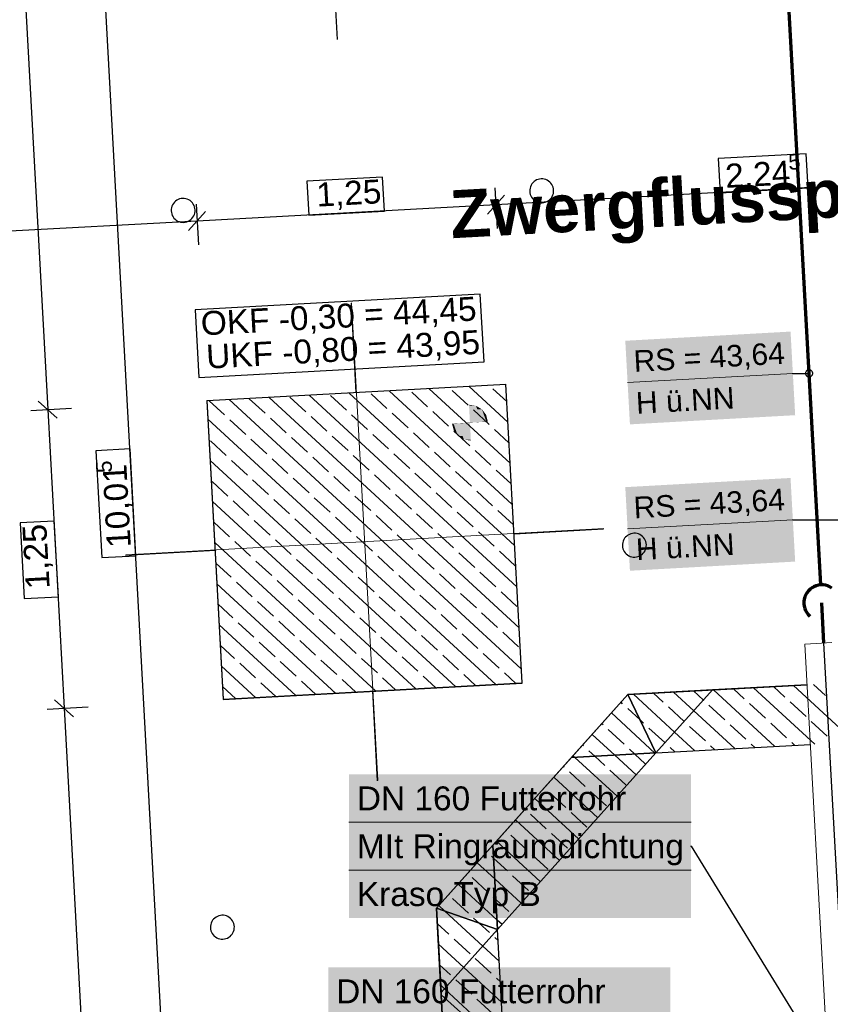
# Model space of a CAD drawing. Extents: x -779 to 790, y -208 to 633.
# Tile 129 of 232: x -254 to -186, y 259 to 341. Entities that reach past the tile are written whole.
import ezdxf
from ezdxf.lldxf.tags import DXFTag

# ---------------------------------------------------------------- set-up
doc = ezdxf.new("R2010")
doc.units = 0
doc.layers.get('0').update_dxf_attribs({"lineweight": 25})
for name, color, linetype, lineweight, true_color in [('01 Höhen im Gebäude - Basis', 7, 'Continuous', 25, 0x848484), ('01 Höhen im Gebäude - Basis-gefuellt', 7, 'Continuous', 35, 0xfefefe), ('01AFU Allgemein Bemaßung-A07F5V4RWF', 7, 'Continuous', 25, 0x848484), ('02 Raster Bemaßung', 7, 'Continuous', 25, 0x848484), ('02 Raster Gebäude-A07F5V4QWF', 7, 'Continuous', 25, 0x848484), ('20 Fundament-A07F5V4OWF', 7, 'Continuous', 25, 0x848484), ('20 Magerbeton Bohrungen', 7, 'Continuous', 25, 0x848484), ('20 Räume Innen', 9, 'Continuous', 25, 0x808080), ('20 Wasserbecken', 7, 'Continuous', 25, 0x848484), ('ELT Leerrohre', 1, 'Continuous', 35, 0xff0000), ('S_Mass', 150, 'Continuous', 25, 0x007fff), ('S_Schmutzwasser_Grundleitung', 7, 'Continuous', 70, 0x7f5f00), ('X_Mass', 150, 'Continuous', 25, 0x007fff)]:
    doc.layers.add(name, color=color, linetype=linetype, lineweight=lineweight, true_color=true_color)
doc.layers.add('02 Raster Gebäude-A07F5V53WF', color=7, linetype='Continuous', lineweight=13)
doc.styles.get("Standard").update_dxf_attribs({"font": 'arial.ttf'})
tags = doc.linetypes.add('Strichlinie eng', pattern=[0.115, 0.075, -0.04]).pattern_tags.tags
tags[6:7] = [DXFTag(74, 4), DXFTag(75, 0), DXFTag(340, '0'), DXFTag(46, 1.0), DXFTag(50, 0.0), DXFTag(44, 0.0), DXFTag(45, 0.0)]
tags[4:5] = [DXFTag(74, 4), DXFTag(75, 0), DXFTag(340, '0'), DXFTag(46, 1.0), DXFTag(50, 0.0), DXFTag(44, 0.0), DXFTag(45, 0.0)]
tags = doc.linetypes.add('Strichpunkt', pattern=[1, 0.5, -0.25, 0, -0.25]).pattern_tags.tags
tags[10:11] = [DXFTag(74, 4), DXFTag(75, 0), DXFTag(340, '0'), DXFTag(46, 1.0), DXFTag(50, 0.0), DXFTag(44, 0.0), DXFTag(45, 0.0)]
tags[8:9] = [DXFTag(74, 4), DXFTag(75, 0), DXFTag(340, '0'), DXFTag(46, 1.0), DXFTag(50, 0.0), DXFTag(44, 0.0), DXFTag(45, 0.0)]
tags[6:7] = [DXFTag(74, 4), DXFTag(75, 0), DXFTag(340, '0'), DXFTag(46, 1.0), DXFTag(50, 0.0), DXFTag(44, 0.0), DXFTag(45, 0.0)]
tags[4:5] = [DXFTag(74, 4), DXFTag(75, 0), DXFTag(340, '0'), DXFTag(46, 1.0), DXFTag(50, 0.0), DXFTag(44, 0.0), DXFTag(45, 0.0)]
tags = doc.linetypes.add('STRICHPUNKT2', pattern=[12.7, 6.35, -3.175, 0, -3.175]).pattern_tags.tags
tags[10:11] = [DXFTag(74, 4), DXFTag(75, 0), DXFTag(340, '0'), DXFTag(46, 0.0), DXFTag(50, 0.0), DXFTag(44, 0.0), DXFTag(45, 0.0)]
tags[8:9] = [DXFTag(74, 4), DXFTag(75, 0), DXFTag(340, '0'), DXFTag(46, 0.0), DXFTag(50, 0.0), DXFTag(44, 0.0), DXFTag(45, 0.0)]
tags[6:7] = [DXFTag(74, 4), DXFTag(75, 0), DXFTag(340, '0'), DXFTag(46, 0.0), DXFTag(50, 0.0), DXFTag(44, 0.0), DXFTag(45, 0.0)]
tags[4:5] = [DXFTag(74, 4), DXFTag(75, 0), DXFTag(340, '0'), DXFTag(46, 0.0), DXFTag(50, 0.0), DXFTag(44, 0.0), DXFTag(45, 0.0)]
tags = doc.linetypes.add('Wipeout_Contour-A07F5V4SWF', pattern=[1, 0, -1]).pattern_tags.tags
tags[6:7] = [DXFTag(74, 4), DXFTag(75, 0), DXFTag(340, '0'), DXFTag(46, 1.0), DXFTag(50, 0.0), DXFTag(44, 0.0), DXFTag(45, 0.0)]
tags[4:5] = [DXFTag(74, 4), DXFTag(75, 0), DXFTag(340, '0'), DXFTag(46, 1.0), DXFTag(50, 0.0), DXFTag(44, 0.0), DXFTag(45, 0.0)]

# ---------------------------------------------------------------- blocks, each defined once
blk = doc.blocks.new('Referenz-A07F5V4VWF', base_point=(-401.415, -176.34))
at = {"color": 0, "linetype": 'ByBlock', "lineweight": -2, "ltscale": 12.5}
for p, q in [((-237.924, 309.223), (-237.948, 309.222)), ((-237.948, 309.222), (-236.582, 284.254)), ((-236.582, 284.254), (-211.616, 285.62)), ((-211.616, 285.62), (-211.618, 285.652)), ((-202.773, 284.668), (-187.803, 285.487)), ((-187.803, 285.487), (-202.773, 284.668)), ((-195.712, 285.054), (-202.773, 284.668)), ((-200.432, 279.788), (-195.712, 285.054)), ((-195.712, 285.054), (-200.432, 279.788)), ((-187.803, 285.487), (-195.712, 285.054)), ((-218.77, 266.82), (-202.773, 284.668)), ((-202.773, 284.668), (-218.77, 266.82)), ((-202.773, 284.668), (-207.493, 279.402)), ((-202.773, 284.668), (-200.432, 279.788)), ((-200.432, 279.788), (-202.773, 284.668)), ((-200.432, 279.788), (-187.528, 280.494)), ((-207.493, 279.402), (-214.05, 272.086)), ((-213.663, 265.025), (-200.432, 279.788)), ((-207.493, 279.402), (-200.432, 279.788)), ((-200.432, 279.788), (-207.493, 279.402)), ((-214.05, 272.086), (-218.77, 266.82)), ((-213.663, 265.025), (-214.05, 272.086)), ((-214.05, 272.086), (-213.663, 265.025)), ((-217.987, 252.513), (-218.77, 266.82)), ((-218.77, 266.82), (-217.987, 252.513)), ((-218.77, 266.82), (-213.663, 265.025)), ((-213.663, 265.025), (-218.77, 266.82)), ((-218.77, 266.82), (-218.383, 259.758)), ((-218.383, 259.758), (-213.663, 265.025)), ((-213.663, 265.025), (-218.383, 259.758)), ((-213.107, 254.855), (-213.663, 265.025)), ((-218.383, 259.758), (-218.373, 259.575)), ((-218.373, 259.575), (-217.987, 252.513)), ((-213.107, 254.855), (-218.373, 259.575)), ((-218.373, 259.575), (-213.107, 254.855))]:
    blk.add_line(p, q, dxfattribs=at)
at = {"layer": '01 Höhen im Gebäude - Basis', "color": 0, "linetype": 'Wipeout_Contour-A07F5V4SWF', "lineweight": -2, "ltscale": 1.625}
for p, q in [((-215.106, 318.137), (-238.932, 316.833)), ((-214.796, 312.487), (-215.106, 318.137)), ((-238.932, 316.833), (-238.623, 311.184)), ((-238.623, 311.184), (-214.796, 312.487))]:
    blk.add_line(p, q, dxfattribs=at)
at = {"layer": '01 Höhen im Gebäude - Basis-gefuellt', "color": 0}
for points in [[(-216.034, 308.894), (-216.055, 308.894), (-216.055, 308.897)], [(-215.973, 307.399), (-216.034, 308.894), (-216.055, 308.894)], [(-215.42, 307.429), (-215.975, 307.429), (-216.034, 308.894)], [(-215.476, 308.814), (-216.001, 308.814), (-216.034, 308.894)], [(-215.42, 307.429), (-215.476, 308.814), (-216.001, 308.814)], [(-214.929, 307.456), (-215.421, 307.456), (-215.476, 308.814)], [(-214.972, 308.516), (-215.356, 308.516), (-215.476, 308.814)], [(-214.929, 307.456), (-214.972, 308.516), (-215.356, 308.516)], [(-214.598, 307.474), (-214.93, 307.474), (-214.972, 308.516)], [(-214.621, 308.048), (-214.804, 308.048), (-214.972, 308.516)], [(-214.598, 307.474), (-214.621, 308.048), (-214.804, 308.048)], [(-214.476, 307.481), (-214.598, 307.481), (-214.621, 308.048)], [(-217.349, 307.317), (-217.471, 307.317), (-217.349, 307.324)], [(-217.326, 306.75), (-217.349, 307.317), (-217.471, 307.317)], [(-217.017, 307.324), (-217.349, 307.324), (-217.018, 307.342)], [(-217.143, 306.75), (-217.326, 306.75), (-217.349, 307.324)], [(-216.975, 306.282), (-217.017, 307.324), (-217.349, 307.324)], [(-216.526, 307.342), (-217.018, 307.342), (-216.527, 307.369)], [(-216.591, 306.282), (-216.975, 306.282), (-217.018, 307.342)], [(-216.471, 305.984), (-216.526, 307.342), (-217.018, 307.342)], [(-215.972, 307.369), (-216.527, 307.369), (-215.973, 307.399)], [(-215.946, 305.984), (-216.471, 305.984), (-216.527, 307.369)], [(-215.913, 305.904), (-215.972, 307.369), (-216.527, 307.369)], [(-215.973, 307.399), (-215.42, 307.429), (-215.975, 307.429)], [(-215.892, 305.904), (-215.913, 305.904), (-215.973, 307.399)], [(-215.42, 307.429), (-214.929, 307.456), (-215.421, 307.456)], [(-214.929, 307.456), (-214.598, 307.474), (-214.93, 307.474)], [(-214.598, 307.474), (-214.476, 307.481), (-214.598, 307.481)], [(-216.975, 306.282), (-217.143, 306.75), (-217.326, 306.75)], [(-216.471, 305.984), (-216.591, 306.282), (-216.975, 306.282)], [(-215.913, 305.904), (-215.946, 305.984), (-216.471, 305.984)], [(-215.892, 305.901), (-215.892, 305.904), (-215.913, 305.904)]]:
    blk.add_solid(points, dxfattribs=at)
at = {"layer": '01AFU Allgemein Bemaßung-A07F5V4RWF', "color": 0, "lineweight": -2}
for p, q in [((-255.951, 394.378), (-251.252, 308.494)), ((-168.988, 328.071), (-213.805, 325.619)), ((-213.882, 327.023), (-213.696, 323.621)), ((-214.513, 324.829), (-213.097, 326.409)), ((-238.848, 325.657), (-238.661, 322.255)), ((-213.805, 325.619), (-238.771, 324.253)), ((-239.479, 323.463), (-238.063, 325.043)), ((-238.771, 324.253), (-309.789, 320.367)), ((-250.462, 307.786), (-252.042, 309.202)), ((-252.656, 308.417), (-249.254, 308.603)), ((-251.252, 308.494), (-249.885, 283.526)), ((-249.095, 282.818), (-250.675, 284.234)), ((-251.29, 283.45), (-247.888, 283.636)), ((-249.885, 283.526), (-246.019, 212.859))]:
    blk.add_line(p, q, dxfattribs=at)
at = {"layer": '01AFU Allgemein Bemaßung-A07F5V4RWF', "color": 0, "linetype": 'Wipeout_Contour-A07F5V4SWF', "lineweight": -2, "ltscale": 1.625}
for p, q in [((-187.873, 329.871), (-195.229, 329.468)), ((-195.229, 329.468), (-195.073, 326.615)), ((-187.717, 327.018), (-187.873, 329.871)), ((-223.28, 327.933), (-229.605, 327.587)), ((-229.605, 327.587), (-229.449, 324.734)), ((-223.124, 325.08), (-223.28, 327.933)), ((-195.073, 326.615), (-187.717, 327.018)), ((-229.449, 324.734), (-223.124, 325.08)), ((-250.713, 299.174), (-253.566, 299.018)), ((-253.566, 299.018), (-253.22, 292.693)), ((-250.367, 292.849), (-250.713, 299.174)), ((-253.22, 292.693), (-250.367, 292.849))]:
    blk.add_line(p, q, dxfattribs=at)
at = {"layer": '02 Raster Bemaßung', "color": 0, "lineweight": -2}
for p, q in [((-249.633, 400.734), (-238.69, 200.739)), ((-227.431, 345.83), (-227.081, 339.432))]:
    blk.add_line(p, q, dxfattribs=at)
at = {"layer": '02 Raster Bemaßung', "color": 0, "linetype": 'Wipeout_Contour-A07F5V4SWF', "lineweight": -2, "ltscale": 1.625}
for p, q in [((-244.377, 305.197), (-247.23, 305.041)), ((-247.23, 305.041), (-246.742, 296.122)), ((-243.889, 296.278), (-244.377, 305.197)), ((-246.742, 296.122), (-243.889, 296.278))]:
    blk.add_line(p, q, dxfattribs=at)
at = {"layer": '02 Raster Gebäude-A07F5V4QWF', "color": 0, "linetype": 'Strichpunkt', "lineweight": -2, "ltscale": 0.405}
for p, q in [((-225.467, 309.931), (-225.875, 317.394)), ((-212.278, 298.105), (-204.81, 298.514)), ((-244.755, 296.328), (-237.241, 296.739)), ((-223.689, 277.448), (-224.101, 284.969))]:
    blk.add_line(p, q, dxfattribs=at)
at = {"layer": '20 Fundament-A07F5V4OWF', "color": 0, "lineweight": -2}
for p, q in [((-212.81, 307.44), (-216.042, 310.42)), ((-211.869, 290.247), (-232.754, 309.506)), ((-229.693, 308.315), (-231.016, 309.535)), ((-212.058, 293.686), (-229.412, 309.689)), ((-226.301, 308.452), (-227.624, 309.673)), ((-212.246, 297.124), (-226.07, 309.872)), ((-222.909, 308.59), (-224.232, 309.81)), ((-212.434, 300.563), (-222.727, 310.055)), ((-219.517, 308.727), (-220.841, 309.948)), ((-212.622, 304.001), (-219.385, 310.238)), ((-216.125, 308.865), (-217.449, 310.085)), ((-212.904, 309.159), (-214.057, 310.222)), ((-237.924, 309.223), (-237.948, 309.222)), ((-237.948, 309.222), (-236.582, 284.254)), ((-236.476, 308.04), (-237.768, 309.232)), ((-211.681, 286.809), (-236.097, 309.323)), ((-233.084, 308.178), (-234.408, 309.398)), ((-227.928, 306.688), (-229.251, 307.908)), ((-224.536, 306.825), (-225.86, 308.046)), ((-221.144, 306.963), (-222.468, 308.183)), ((-217.753, 307.1), (-219.076, 308.32)), ((-214.361, 307.237), (-215.684, 308.458)), ((-213.804, 285.501), (-237.864, 307.688)), ((-234.712, 306.413), (-236.035, 307.633)), ((-231.32, 306.55), (-232.643, 307.771)), ((-226.163, 305.061), (-227.487, 306.281)), ((-222.772, 305.198), (-224.095, 306.418)), ((-219.38, 305.335), (-220.703, 306.556)), ((-215.988, 305.473), (-217.312, 306.693)), ((-212.716, 305.721), (-213.92, 306.831)), ((-236.339, 304.648), (-237.662, 305.869)), ((-232.947, 304.786), (-234.27, 306.006)), ((-229.555, 304.923), (-230.879, 306.144)), ((-224.399, 303.433), (-225.722, 304.654)), ((-221.007, 303.571), (-222.33, 304.791)), ((-217.615, 303.708), (-218.939, 304.929)), ((-214.223, 303.846), (-215.547, 305.066)), ((-217.146, 285.318), (-237.676, 304.249)), ((-234.574, 303.021), (-235.898, 304.242)), ((-231.182, 303.159), (-232.506, 304.379)), ((-227.791, 303.296), (-229.114, 304.516)), ((-226.026, 301.669), (-227.349, 302.889)), ((-222.634, 301.806), (-223.958, 303.027)), ((-219.242, 301.944), (-220.566, 303.164)), ((-215.851, 302.081), (-217.174, 303.302)), ((-212.528, 302.282), (-213.782, 303.439)), ((-236.201, 301.257), (-237.525, 302.477)), ((-232.809, 301.394), (-234.133, 302.614)), ((-229.418, 301.531), (-230.741, 302.752)), ((-224.261, 300.042), (-225.585, 301.262)), ((-220.87, 300.179), (-222.193, 301.4)), ((-217.478, 300.317), (-218.801, 301.537)), ((-214.086, 300.454), (-215.409, 301.674)), ((-220.489, 285.135), (-237.488, 300.811)), ((-234.437, 299.629), (-235.76, 300.85)), ((-231.045, 299.767), (-232.368, 300.987)), ((-227.653, 299.904), (-228.977, 301.125)), ((-222.497, 298.415), (-223.82, 299.635)), ((-219.105, 298.552), (-220.428, 299.772)), ((-215.713, 298.689), (-217.037, 299.91)), ((-212.34, 298.844), (-213.645, 300.047)), ((-236.064, 297.865), (-237.387, 299.085)), ((-232.672, 298.002), (-233.996, 299.223)), ((-229.28, 298.14), (-230.604, 299.36)), ((-225.889, 298.277), (-227.212, 299.498)), ((-220.732, 296.787), (-222.056, 298.008)), ((-217.34, 296.925), (-218.664, 298.145)), ((-213.949, 297.062), (-215.272, 298.283)), ((-223.831, 284.952), (-237.3, 297.372)), ((-234.299, 296.238), (-235.623, 297.458)), ((-230.907, 296.375), (-232.231, 297.595)), ((-227.516, 296.513), (-228.839, 297.733)), ((-224.124, 296.65), (-225.447, 297.87)), ((-218.968, 295.16), (-220.291, 296.381)), ((-215.576, 295.298), (-216.899, 296.518)), ((-212.184, 295.435), (-213.507, 296.655)), ((-235.926, 294.473), (-237.206, 295.653)), ((-232.535, 294.611), (-233.858, 295.831)), ((-229.143, 294.748), (-230.466, 295.968)), ((-225.751, 294.885), (-227.075, 296.106)), ((-222.359, 295.023), (-223.683, 296.243)), ((-217.203, 293.533), (-218.526, 294.753)), ((-213.811, 293.67), (-215.135, 294.891)), ((-227.173, 284.769), (-237.112, 293.934)), ((-234.162, 292.846), (-235.485, 294.066)), ((-230.77, 292.983), (-232.094, 294.204)), ((-227.378, 293.121), (-228.702, 294.341)), ((-223.987, 293.258), (-225.31, 294.479)), ((-220.595, 293.396), (-221.918, 294.616)), ((-215.438, 291.906), (-216.762, 293.126)), ((-212.047, 292.043), (-213.37, 293.264)), ((-235.789, 291.081), (-237.018, 292.214)), ((-232.397, 291.219), (-233.721, 292.439)), ((-229.005, 291.356), (-230.329, 292.577)), ((-225.614, 291.494), (-226.937, 292.714)), ((-222.222, 291.631), (-223.545, 292.851)), ((-218.83, 291.768), (-220.154, 292.989)), ((-217.066, 290.141), (-218.389, 291.362)), ((-213.674, 290.279), (-214.997, 291.499)), ((-234.024, 289.454), (-235.348, 290.675)), ((-230.633, 289.592), (-231.956, 290.812)), ((-227.241, 289.729), (-228.564, 290.949)), ((-223.849, 289.866), (-225.173, 291.087)), ((-220.457, 290.004), (-221.781, 291.224)), ((-230.516, 284.586), (-236.924, 290.495)), ((-215.301, 288.514), (-216.624, 289.734)), ((-211.909, 288.651), (-213.233, 289.872)), ((-232.26, 287.827), (-233.583, 289.047)), ((-228.868, 287.964), (-230.192, 289.185)), ((-225.476, 288.102), (-226.8, 289.322)), ((-222.085, 288.239), (-223.408, 289.46)), ((-218.693, 288.377), (-220.016, 289.597)), ((-235.652, 287.69), (-236.83, 288.776)), ((-213.536, 286.887), (-214.86, 288.107)), ((-233.887, 286.062), (-235.21, 287.283)), ((-230.495, 286.2), (-231.819, 287.42)), ((-227.103, 286.337), (-228.427, 287.558)), ((-223.712, 286.475), (-225.035, 287.695)), ((-220.32, 286.612), (-221.643, 287.832)), ((-216.928, 286.749), (-218.252, 287.97)), ((-233.858, 284.403), (-236.735, 287.056)), ((-212.132, 285.592), (-213.095, 286.48)), ((-236.582, 284.254), (-211.616, 285.62)), ((-232.187, 284.495), (-233.446, 285.656)), ((-228.845, 284.678), (-230.054, 285.793)), ((-225.502, 284.861), (-226.662, 285.93)), ((-222.16, 285.044), (-223.271, 286.068)), ((-218.817, 285.226), (-219.879, 286.205)), ((-215.475, 285.409), (-216.487, 286.343)), ((-211.616, 285.62), (-211.618, 285.652)), ((-235.53, 284.312), (-236.641, 285.337))]:
    blk.add_line(p, q, dxfattribs=at)
at = {"layer": '20 Magerbeton Bohrungen', "color": 0, "lineweight": -2}
for p, q in [((-210.513, 327.625), (-210.619, 327.548)), ((-210.398, 327.688), (-210.513, 327.625)), ((-210.276, 327.735), (-210.398, 327.688)), ((-210.149, 327.765), (-210.276, 327.735)), ((-210.019, 327.779), (-210.149, 327.765)), ((-209.888, 327.776), (-210.019, 327.779)), ((-209.759, 327.756), (-209.888, 327.776)), ((-209.633, 327.719), (-209.759, 327.756)), ((-209.514, 327.665), (-209.633, 327.719)), ((-209.402, 327.597), (-209.514, 327.665)), ((-209.3, 327.515), (-209.402, 327.597)), ((-210.974, 326.87), (-210.978, 326.739)), ((-210.954, 326.999), (-210.974, 326.87)), ((-210.917, 327.125), (-210.954, 326.999)), ((-210.864, 327.244), (-210.917, 327.125)), ((-210.796, 327.356), (-210.864, 327.244)), ((-210.713, 327.458), (-210.796, 327.356)), ((-210.619, 327.548), (-210.713, 327.458)), ((-209.21, 327.42), (-209.3, 327.515)), ((-209.133, 327.315), (-209.21, 327.42)), ((-209.07, 327.2), (-209.133, 327.315)), ((-209.023, 327.078), (-209.07, 327.2)), ((-208.993, 326.95), (-209.023, 327.078)), ((-208.979, 326.82), (-208.993, 326.95)), ((-208.982, 326.69), (-208.979, 326.82)), ((-240.472, 325.986), (-240.578, 325.909)), ((-240.357, 326.048), (-240.472, 325.986)), ((-240.235, 326.095), (-240.357, 326.048)), ((-240.108, 326.126), (-240.235, 326.095)), ((-239.978, 326.14), (-240.108, 326.126)), ((-239.847, 326.137), (-239.978, 326.14)), ((-239.718, 326.116), (-239.847, 326.137)), ((-239.592, 326.079), (-239.718, 326.116)), ((-239.473, 326.026), (-239.592, 326.079)), ((-239.361, 325.958), (-239.473, 326.026)), ((-239.259, 325.876), (-239.361, 325.958)), ((-210.978, 326.739), (-210.964, 326.609)), ((-210.964, 326.609), (-210.933, 326.482)), ((-210.933, 326.482), (-210.886, 326.36)), ((-210.886, 326.36), (-210.823, 326.245)), ((-210.823, 326.245), (-210.746, 326.139)), ((-210.746, 326.139), (-210.656, 326.045)), ((-210.656, 326.045), (-210.554, 325.962)), ((-210.554, 325.962), (-210.443, 325.894)), ((-209.558, 325.872), (-209.443, 325.935)), ((-209.443, 325.935), (-209.338, 326.012)), ((-209.338, 326.012), (-209.243, 326.102)), ((-209.243, 326.102), (-209.161, 326.204)), ((-209.161, 326.204), (-209.093, 326.315)), ((-209.093, 326.315), (-209.039, 326.435)), ((-209.039, 326.435), (-209.002, 326.56)), ((-209.002, 326.56), (-208.982, 326.69)), ((-240.933, 325.231), (-240.937, 325.1)), ((-240.913, 325.36), (-240.933, 325.231)), ((-240.876, 325.486), (-240.913, 325.36)), ((-240.823, 325.605), (-240.876, 325.486)), ((-240.755, 325.717), (-240.823, 325.605)), ((-240.673, 325.819), (-240.755, 325.717)), ((-240.578, 325.909), (-240.673, 325.819)), ((-239.169, 325.781), (-239.259, 325.876)), ((-239.092, 325.675), (-239.169, 325.781)), ((-239.03, 325.56), (-239.092, 325.675)), ((-238.983, 325.438), (-239.03, 325.56)), ((-238.952, 325.311), (-238.983, 325.438)), ((-238.938, 325.181), (-238.952, 325.311)), ((-238.941, 325.05), (-238.938, 325.181)), ((-210.443, 325.894), (-210.323, 325.841)), ((-210.323, 325.841), (-210.198, 325.804)), ((-210.198, 325.804), (-210.069, 325.784)), ((-210.069, 325.784), (-209.938, 325.78)), ((-209.938, 325.78), (-209.808, 325.794)), ((-209.808, 325.794), (-209.68, 325.825)), ((-209.68, 325.825), (-209.558, 325.872)), ((-240.937, 325.1), (-240.923, 324.97)), ((-240.923, 324.97), (-240.892, 324.843)), ((-240.892, 324.843), (-240.845, 324.721)), ((-240.845, 324.721), (-240.782, 324.606)), ((-240.782, 324.606), (-240.705, 324.5)), ((-240.705, 324.5), (-240.615, 324.405)), ((-240.615, 324.405), (-240.514, 324.323)), ((-240.514, 324.323), (-240.402, 324.255)), ((-239.517, 324.233), (-239.403, 324.295)), ((-239.403, 324.295), (-239.297, 324.372)), ((-239.297, 324.372), (-239.202, 324.463)), ((-239.202, 324.463), (-239.12, 324.564)), ((-239.12, 324.564), (-239.052, 324.676)), ((-239.052, 324.676), (-238.999, 324.796)), ((-238.999, 324.796), (-238.962, 324.921)), ((-238.962, 324.921), (-238.941, 325.05)), ((-240.402, 324.255), (-240.282, 324.202)), ((-240.282, 324.202), (-240.157, 324.165)), ((-240.157, 324.165), (-240.028, 324.144)), ((-240.028, 324.144), (-239.897, 324.141)), ((-239.897, 324.141), (-239.767, 324.155)), ((-239.767, 324.155), (-239.64, 324.186)), ((-239.64, 324.186), (-239.517, 324.233)), ((-202.766, 298), (-202.872, 297.923)), ((-202.651, 298.063), (-202.766, 298)), ((-202.529, 298.11), (-202.651, 298.063)), ((-202.402, 298.14), (-202.529, 298.11)), ((-202.272, 298.154), (-202.402, 298.14)), ((-202.141, 298.151), (-202.272, 298.154)), ((-202.012, 298.131), (-202.141, 298.151)), ((-201.886, 298.094), (-202.012, 298.131)), ((-201.766, 298.041), (-201.886, 298.094)), ((-201.655, 297.972), (-201.766, 298.041)), ((-201.553, 297.89), (-201.655, 297.972)), ((-203.227, 297.245), (-203.23, 297.114)), ((-203.207, 297.374), (-203.227, 297.245)), ((-203.17, 297.5), (-203.207, 297.374)), ((-203.117, 297.62), (-203.17, 297.5)), ((-203.049, 297.731), (-203.117, 297.62)), ((-202.966, 297.833), (-203.049, 297.731)), ((-202.872, 297.923), (-202.966, 297.833)), ((-201.463, 297.795), (-201.553, 297.89)), ((-201.386, 297.69), (-201.463, 297.795)), ((-201.323, 297.575), (-201.386, 297.69)), ((-201.276, 297.453), (-201.323, 297.575)), ((-201.246, 297.326), (-201.276, 297.453)), ((-201.232, 297.195), (-201.246, 297.326)), ((-201.235, 297.065), (-201.232, 297.195)), ((-203.23, 297.114), (-203.217, 296.984)), ((-203.217, 296.984), (-203.186, 296.857)), ((-203.186, 296.857), (-203.139, 296.735)), ((-203.139, 296.735), (-203.076, 296.62)), ((-203.076, 296.62), (-202.999, 296.514)), ((-202.999, 296.514), (-202.909, 296.42)), ((-202.909, 296.42), (-202.807, 296.337)), ((-202.807, 296.337), (-202.696, 296.269)), ((-201.811, 296.247), (-201.696, 296.31)), ((-201.696, 296.31), (-201.591, 296.387)), ((-201.591, 296.387), (-201.496, 296.477)), ((-201.496, 296.477), (-201.414, 296.579)), ((-201.414, 296.579), (-201.345, 296.69)), ((-201.345, 296.69), (-201.292, 296.81)), ((-201.292, 296.81), (-201.255, 296.935)), ((-201.255, 296.935), (-201.235, 297.065)), ((-202.696, 296.269), (-202.576, 296.216)), ((-202.576, 296.216), (-202.451, 296.179)), ((-202.451, 296.179), (-202.321, 296.159)), ((-202.321, 296.159), (-202.191, 296.156)), ((-202.191, 296.156), (-202.061, 296.169)), ((-202.061, 296.169), (-201.933, 296.2)), ((-201.933, 296.2), (-201.811, 296.247)), ((-237.394, 265.9), (-237.476, 265.799)), ((-237.299, 265.991), (-237.394, 265.9)), ((-237.193, 266.068), (-237.299, 265.991)), ((-237.079, 266.13), (-237.193, 266.068)), ((-236.956, 266.177), (-237.079, 266.13)), ((-236.829, 266.208), (-236.956, 266.177)), ((-236.699, 266.222), (-236.829, 266.208)), ((-236.568, 266.218), (-236.699, 266.222)), ((-236.439, 266.198), (-236.568, 266.218)), ((-236.314, 266.161), (-236.439, 266.198)), ((-236.194, 266.108), (-236.314, 266.161)), ((-236.082, 266.04), (-236.194, 266.108)), ((-235.981, 265.958), (-236.082, 266.04)), ((-235.891, 265.863), (-235.981, 265.958)), ((-235.814, 265.757), (-235.891, 265.863)), ((-237.655, 265.313), (-237.658, 265.182)), ((-237.658, 265.182), (-237.644, 265.052)), ((-237.634, 265.442), (-237.655, 265.313)), ((-237.644, 265.052), (-237.613, 264.925)), ((-237.597, 265.567), (-237.634, 265.442)), ((-237.544, 265.687), (-237.597, 265.567)), ((-237.476, 265.799), (-237.544, 265.687)), ((-235.751, 265.642), (-235.814, 265.757)), ((-235.704, 265.52), (-235.751, 265.642)), ((-235.673, 265.393), (-235.704, 265.52)), ((-235.683, 265.003), (-235.663, 265.132)), ((-235.659, 265.263), (-235.673, 265.393)), ((-235.663, 265.132), (-235.659, 265.263)), ((-237.613, 264.925), (-237.566, 264.803)), ((-237.566, 264.803), (-237.504, 264.688)), ((-237.504, 264.688), (-237.427, 264.582)), ((-237.427, 264.582), (-237.337, 264.487)), ((-237.337, 264.487), (-237.235, 264.405)), ((-237.235, 264.405), (-237.123, 264.337)), ((-237.123, 264.337), (-237.004, 264.284)), ((-237.004, 264.284), (-236.878, 264.247)), ((-236.878, 264.247), (-236.749, 264.226)), ((-236.749, 264.226), (-236.618, 264.223)), ((-236.618, 264.223), (-236.488, 264.237)), ((-236.488, 264.237), (-236.361, 264.268)), ((-236.361, 264.268), (-236.239, 264.315)), ((-236.239, 264.315), (-236.124, 264.377)), ((-236.124, 264.377), (-236.018, 264.454)), ((-236.018, 264.454), (-235.923, 264.544)), ((-235.923, 264.544), (-235.841, 264.646)), ((-235.841, 264.646), (-235.773, 264.758)), ((-235.773, 264.758), (-235.72, 264.877)), ((-235.72, 264.877), (-235.683, 265.003))]:
    blk.add_line(p, q, dxfattribs=at)
at = {"layer": '20 Wasserbecken', "color": 0, "linetype": 'Strichlinie eng', "lineweight": -2, "ltscale": 0.21125}
for p, q in [((-202.773, 284.668), (-187.803, 285.487)), ((-218.77, 266.82), (-202.773, 284.668)), ((-217.987, 252.513), (-218.77, 266.82))]:
    blk.add_line(p, q, dxfattribs=at)
at = {"layer": '20 Wasserbecken', "color": 0, "lineweight": -2}
for p, q in [((-202.773, 284.668), (-195.712, 285.054)), ((-199.832, 284.045), (-200.635, 284.785)), ((-197.27, 283.315), (-198.964, 284.877)), ((-196.469, 284.209), (-197.292, 284.968)), ((-187.803, 285.487), (-195.712, 285.054)), ((-190.494, 280.332), (-195.621, 285.059)), ((-193.048, 284.32), (-193.95, 285.151)), ((-187.152, 280.515), (-192.279, 285.242)), ((-189.657, 284.457), (-190.607, 285.334)), ((-183.809, 280.698), (-188.936, 285.425)), ((-186.265, 284.594), (-187.265, 285.517)), ((-202.773, 284.668), (-214.05, 272.086)), ((-203.224, 283.907), (-203.35, 284.024)), ((-198.873, 281.528), (-202.306, 284.694)), ((-196.44, 284.182), (-196.469, 284.209)), ((-187.892, 282.83), (-189.215, 284.05)), ((-200.522, 279.783), (-204.151, 283.13)), ((-201.761, 282.558), (-202.783, 283.501)), ((-198.071, 282.421), (-199.391, 283.638)), ((-193.837, 280.149), (-197.27, 283.315)), ((-194.676, 282.555), (-195.999, 283.775)), ((-191.284, 282.692), (-192.607, 283.913)), ((-201.459, 282.28), (-201.761, 282.558)), ((-198.067, 282.418), (-198.071, 282.421)), ((-186.127, 281.203), (-187.451, 282.423)), ((-204.851, 282.143), (-204.952, 282.236)), ((-203.086, 280.516), (-204.41, 281.736)), ((-199.694, 280.653), (-201.018, 281.873)), ((-197.179, 279.966), (-198.873, 281.528)), ((-196.303, 280.79), (-197.626, 282.011)), ((-192.911, 280.928), (-194.234, 282.148)), ((-189.519, 281.065), (-190.843, 282.286)), ((-203.864, 279.6), (-205.753, 281.343)), ((-206.478, 280.378), (-206.555, 280.449)), ((-205.535, 279.509), (-206.037, 279.971)), ((-202.193, 279.692), (-202.645, 280.109)), ((-200.432, 279.788), (-187.528, 280.494)), ((-198.85, 279.875), (-199.253, 280.246)), ((-195.508, 280.057), (-195.862, 280.384)), ((-192.165, 280.24), (-192.47, 280.521)), ((-188.823, 280.423), (-189.078, 280.658)), ((-213.663, 265.025), (-200.432, 279.788)), ((-207.206, 279.417), (-207.356, 279.555)), ((-203.679, 276.165), (-207.206, 279.417)), ((-204.713, 278.751), (-205.535, 279.509)), ((-202.077, 277.952), (-203.864, 279.6)), ((-201.322, 278.888), (-202.193, 279.692)), ((-200.475, 279.74), (-200.522, 279.783)), ((-208.105, 278.614), (-208.157, 278.661)), ((-206.341, 276.986), (-207.664, 278.207)), ((-202.949, 277.124), (-204.272, 278.344)), ((-205.281, 274.377), (-208.958, 277.767)), ((-209.732, 276.849), (-209.759, 276.873)), ((-204.576, 275.359), (-205.899, 276.58)), ((-206.883, 272.589), (-210.56, 275.98)), ((-207.968, 275.222), (-209.291, 276.442)), ((-211.36, 275.084), (-211.361, 275.086)), ((-208.486, 270.802), (-212.162, 274.192)), ((-209.595, 273.457), (-210.918, 274.678)), ((-206.203, 273.595), (-207.527, 274.815)), ((-211.222, 271.693), (-212.546, 272.913)), ((-207.83, 271.83), (-209.154, 273.05)), ((-218.77, 266.82), (-214.05, 272.086)), ((-210.088, 269.014), (-213.764, 272.404)), ((-213.989, 270.979), (-214.173, 271.148)), ((-212.849, 269.928), (-213.989, 270.979)), ((-209.458, 270.065), (-210.781, 271.286)), ((-213.895, 269.26), (-215.367, 270.617)), ((-214.477, 268.163), (-215.8, 269.384)), ((-211.69, 267.226), (-213.895, 269.26)), ((-211.085, 268.301), (-212.408, 269.521)), ((-213.707, 265.821), (-216.969, 268.829)), ((-216.104, 266.399), (-217.427, 267.619)), ((-213.801, 267.54), (-214.035, 267.757)), ((-212.712, 266.536), (-213.801, 267.54)), ((-218.77, 266.82), (-218.373, 259.575)), ((-218.06, 266.57), (-218.571, 267.041)), ((-214.894, 263.651), (-218.06, 266.57)), ((-215.199, 265.564), (-215.663, 265.992)), ((-217.731, 264.634), (-218.699, 265.527)), ((-214.339, 264.772), (-215.199, 265.564)), ((-213.292, 265.439), (-213.707, 265.821)), ((-213.107, 254.855), (-213.663, 265.025)), ((-215.966, 263.007), (-217.29, 264.227)), ((-213.613, 264.102), (-213.898, 264.365)), ((-216.496, 261.863), (-218.605, 263.808)), ((-213.519, 262.383), (-214.894, 263.651)), ((-214.202, 261.38), (-215.525, 262.6)), ((-217.593, 261.242), (-218.511, 262.088)), ((-213.33, 258.944), (-216.496, 261.863)), ((-213.425, 260.663), (-213.761, 260.973)), ((-218.099, 260.076), (-218.417, 260.369)), ((-215.829, 259.615), (-217.152, 260.836)), ((-217.987, 252.513), (-218.373, 259.575)), ((-213.142, 255.505), (-218.099, 260.076)), ((-214.064, 257.988), (-215.388, 259.208))]:
    blk.add_line(p, q, dxfattribs=at)
at = {"layer": '01 Höhen im Gebäude - Basis', "color": 0, "linetype": 'ByBlock', "lineweight": -2, "ltscale": 0.21125, "char_height": 2.00026, "attachment_point": 1, "rotation": 3.13197}
for s, insert in [('{\\fArial;OKF -0,30 = 44,45}', (-238.515, 316.684)), ('{\\fArial;UKF -0,80 = 43,95}', (-238.069, 313.904))]:
    blk.add_mtext(s, dxfattribs=dict(at, insert=insert))
at = {"layer": '01AFU Allgemein Bemaßung-A07F5V4RWF', "color": 0, "linetype": 'ByBlock', "lineweight": -2, "ltscale": 1.625, "attachment_point": 1}
for s, insert, char_height, rotation in [('{\\fArial;2,24}', (-194.699, 329.017), 2.00026, 3.13197), ('{\\fArial;5}', (-189.419, 329.847), 1.32017, 3.13197), ('{\\fArial;1,25}', (-228.863, 327.449), 2.00026, 3.13197), ('{\\fArial;1,25}', (-253.082, 293.435), 2.00026, 93.13197)]:
    blk.add_mtext(s, dxfattribs=dict(at, insert=insert, char_height=char_height, rotation=rotation))
at = {"layer": '02 Raster Bemaßung', "color": 0, "linetype": 'ByBlock', "lineweight": -2, "ltscale": 2.25, "attachment_point": 1, "rotation": 93.13197}
for s, insert, char_height in [('{\\fArial;5}', (-247.186, 303.161), 1.32017), ('{\\fArial;10,01}', (-246.302, 296.88), 2.00026)]:
    blk.add_mtext(s, dxfattribs=dict(at, insert=insert, char_height=char_height))
blk = doc.blocks.new('Referenz-A07F5V59WF', base_point=(-759.499, -206.186))
at = {"layer": '02 Raster Gebäude-A07F5V53WF', "color": 0, "linetype": 'Continuous', "ltscale": 117.000008}
for p, q in [((-223.673, 277.477), (-225.859, 317.414)), ((-244.735, 296.353), (-204.797, 298.538))]:
    blk.add_line(p, q, dxfattribs=at)
at = {"layer": '20 Räume Innen', "color": 0, "linetype": 'Continuous', "lineweight": -2, "ltscale": 225.000015, "insert": (-217.746, 326.802), "char_height": 3.99976, "attachment_point": 1, "rotation": 3.1327}
blk.add_mtext('{\\fArial|b1|i0;Zwergflusspferd}', dxfattribs=at)

msp = doc.modelspace()

# ---------------------------------------------------------------- linework, layer by layer
at = {"color": 8, "lineweight": 25, "true_color": 0x808080}
for p, q in [((-237.925, 309.25), (-212.963, 310.616)), ((-211.596, 285.653), (-212.963, 310.616)), ((-236.559, 284.287), (-237.925, 309.25)), ((-236.559, 284.287), (-211.596, 285.653))]:
    msp.add_line(p, q, dxfattribs=at)
at = {"layer": 'ELT Leerrohre', "color": 1, "lineweight": 13, "true_color": 0xff0000}
for p, q in [((-187.99, 288.89), (-187.054, 288.941)), ((-187.054, 288.941), (-185.731, 289.014)), ((-187.99, 288.89), (-184.917, 232.974))]:
    msp.add_line(p, q, dxfattribs=at)
at = {"layer": 'ELT Leerrohre', "color": 1, "linetype": 'STRICHPUNKT2', "lineweight": 25, "ltscale": 0.25, "true_color": 0xff0000}
msp.add_line((-183.319, 233.062), (-186.392, 288.977), dxfattribs=at)
at = {"layer": 'S_Mass', "lineweight": 18}
for p, q in [((-202.798, 310.75), (-188.99, 311.517)), ((-202.798, 298.513), (-188.99, 299.28))]:
    msp.add_line(p, q, dxfattribs=at)
at = {"layer": 'S_Mass'}
for p, q in [((-188.999, 311.52), (-189, 311.519)), ((-189, 311.519), (-189, 311.517)), ((-189, 311.517), (-189, 311.516)), ((-189, 311.516), (-189, 311.515)), ((-189, 311.515), (-188.999, 311.514)), ((-188.998, 311.522), (-188.999, 311.521)), ((-188.999, 311.521), (-188.999, 311.52)), ((-188.999, 311.514), (-188.999, 311.512)), ((-188.999, 311.512), (-188.998, 311.511)), ((-188.997, 311.523), (-188.998, 311.522)), ((-188.998, 311.511), (-188.997, 311.51)), ((-188.996, 311.524), (-188.997, 311.523)), ((-188.997, 311.51), (-188.996, 311.509)), ((-188.995, 311.525), (-188.996, 311.524)), ((-188.996, 311.509), (-188.995, 311.508)), ((-188.994, 311.526), (-188.995, 311.525)), ((-188.995, 311.508), (-188.994, 311.508)), ((-188.993, 311.526), (-188.994, 311.526)), ((-188.994, 311.508), (-188.993, 311.507)), ((-188.992, 311.527), (-188.993, 311.526)), ((-188.993, 311.507), (-188.992, 311.507)), ((-188.99, 311.527), (-188.992, 311.527)), ((-188.992, 311.507), (-188.991, 311.507)), ((-188.991, 311.507), (-188.989, 311.507)), ((-188.989, 311.527), (-188.99, 311.527)), ((-188.99, 311.517), (-187.631, 311.517)), ((-188.988, 311.527), (-188.989, 311.527)), ((-188.989, 311.507), (-188.988, 311.507)), ((-188.986, 311.526), (-188.988, 311.527)), ((-188.988, 311.507), (-188.987, 311.507)), ((-188.987, 311.507), (-188.985, 311.508)), ((-188.985, 311.526), (-188.986, 311.526)), ((-188.984, 311.525), (-188.985, 311.526)), ((-188.985, 311.508), (-188.984, 311.508)), ((-188.983, 311.524), (-188.984, 311.525)), ((-188.984, 311.508), (-188.983, 311.509)), ((-188.982, 311.523), (-188.983, 311.524)), ((-188.983, 311.509), (-188.982, 311.51)), ((-188.981, 311.522), (-188.982, 311.523)), ((-188.982, 311.511), (-188.981, 311.512)), ((-188.982, 311.51), (-188.982, 311.511)), ((-188.981, 311.521), (-188.981, 311.522)), ((-188.98, 311.52), (-188.981, 311.521)), ((-188.981, 311.512), (-188.98, 311.513)), ((-188.98, 311.519), (-188.98, 311.52)), ((-188.98, 311.517), (-188.98, 311.519)), ((-188.98, 311.516), (-188.98, 311.517)), ((-188.98, 311.515), (-188.98, 311.516)), ((-188.98, 311.513), (-188.98, 311.515)), ((-187.928, 311.556), (-187.931, 311.517)), ((-187.931, 311.517), (-187.928, 311.478)), ((-187.921, 311.594), (-187.928, 311.556)), ((-187.928, 311.478), (-187.921, 311.439)), ((-187.908, 311.632), (-187.921, 311.594)), ((-187.921, 311.439), (-187.908, 311.402)), ((-187.891, 311.667), (-187.908, 311.632)), ((-187.908, 311.402), (-187.891, 311.367)), ((-187.869, 311.699), (-187.891, 311.667)), ((-187.891, 311.367), (-187.869, 311.334)), ((-187.843, 311.729), (-187.869, 311.699)), ((-187.869, 311.334), (-187.843, 311.305)), ((-187.814, 311.755), (-187.843, 311.729)), ((-187.843, 311.305), (-187.814, 311.279)), ((-187.781, 311.777), (-187.814, 311.755)), ((-187.814, 311.279), (-187.781, 311.257)), ((-187.746, 311.794), (-187.781, 311.777)), ((-187.781, 311.257), (-187.746, 311.24)), ((-187.709, 311.806), (-187.746, 311.794)), ((-187.746, 311.24), (-187.709, 311.227)), ((-187.73, 311.53), (-187.731, 311.517)), ((-187.731, 311.517), (-187.73, 311.504)), ((-187.728, 311.543), (-187.73, 311.53)), ((-187.73, 311.504), (-187.728, 311.491)), ((-187.723, 311.555), (-187.728, 311.543)), ((-187.728, 311.491), (-187.723, 311.478)), ((-187.718, 311.567), (-187.723, 311.555)), ((-187.723, 311.478), (-187.718, 311.467)), ((-187.71, 311.578), (-187.718, 311.567)), ((-187.718, 311.467), (-187.71, 311.456)), ((-187.702, 311.587), (-187.71, 311.578)), ((-187.71, 311.456), (-187.702, 311.446)), ((-187.67, 311.814), (-187.709, 311.806)), ((-187.709, 311.227), (-187.67, 311.219)), ((-187.692, 311.596), (-187.702, 311.587)), ((-187.702, 311.446), (-187.692, 311.437)), ((-187.681, 311.603), (-187.692, 311.596)), ((-187.692, 311.437), (-187.681, 311.43)), ((-187.669, 311.609), (-187.681, 311.603)), ((-187.681, 311.43), (-187.669, 311.424)), ((-187.631, 311.817), (-187.67, 311.814)), ((-187.67, 311.219), (-187.631, 311.217)), ((-187.657, 311.613), (-187.669, 311.609)), ((-187.669, 311.424), (-187.657, 311.42)), ((-187.644, 311.616), (-187.657, 311.613)), ((-187.657, 311.42), (-187.644, 311.418)), ((-187.631, 311.617), (-187.644, 311.616)), ((-187.644, 311.418), (-187.631, 311.417)), ((-187.592, 311.814), (-187.631, 311.817)), ((-187.618, 311.616), (-187.631, 311.617)), ((-187.631, 311.417), (-187.618, 311.418)), ((-187.631, 311.217), (-187.592, 311.219)), ((-187.605, 311.613), (-187.618, 311.616)), ((-187.618, 311.418), (-187.605, 311.42)), ((-187.593, 311.609), (-187.605, 311.613)), ((-187.605, 311.42), (-187.593, 311.424)), ((-187.581, 311.603), (-187.593, 311.609)), ((-187.593, 311.424), (-187.581, 311.43)), ((-187.553, 311.806), (-187.592, 311.814)), ((-187.592, 311.219), (-187.553, 311.227)), ((-187.57, 311.596), (-187.581, 311.603)), ((-187.581, 311.43), (-187.57, 311.437)), ((-187.56, 311.587), (-187.57, 311.596)), ((-187.57, 311.437), (-187.56, 311.446)), ((-187.552, 311.578), (-187.56, 311.587)), ((-187.56, 311.446), (-187.552, 311.456)), ((-187.516, 311.794), (-187.553, 311.806)), ((-187.553, 311.227), (-187.516, 311.24)), ((-187.544, 311.567), (-187.552, 311.578)), ((-187.552, 311.456), (-187.544, 311.467)), ((-187.539, 311.555), (-187.544, 311.567)), ((-187.544, 311.467), (-187.539, 311.478)), ((-187.534, 311.543), (-187.539, 311.555)), ((-187.539, 311.478), (-187.534, 311.491)), ((-187.532, 311.53), (-187.534, 311.543)), ((-187.534, 311.491), (-187.532, 311.504)), ((-187.531, 311.517), (-187.532, 311.53)), ((-187.532, 311.504), (-187.531, 311.517)), ((-187.481, 311.777), (-187.516, 311.794)), ((-187.516, 311.24), (-187.481, 311.257)), ((-187.448, 311.755), (-187.481, 311.777)), ((-187.481, 311.257), (-187.448, 311.279)), ((-187.419, 311.729), (-187.448, 311.755)), ((-187.448, 311.279), (-187.419, 311.305)), ((-187.393, 311.699), (-187.419, 311.729)), ((-187.419, 311.305), (-187.393, 311.334)), ((-187.371, 311.667), (-187.393, 311.699)), ((-187.393, 311.334), (-187.371, 311.367)), ((-187.354, 311.632), (-187.371, 311.667)), ((-187.371, 311.367), (-187.354, 311.402)), ((-187.341, 311.594), (-187.354, 311.632)), ((-187.354, 311.402), (-187.341, 311.439)), ((-187.334, 311.556), (-187.341, 311.594)), ((-187.341, 311.439), (-187.334, 311.478)), ((-187.331, 311.517), (-187.334, 311.556)), ((-187.334, 311.478), (-187.331, 311.517)), ((-188.999, 299.284), (-189, 299.282)), ((-189, 299.282), (-189, 299.281)), ((-189, 299.281), (-189, 299.28)), ((-189, 299.28), (-189, 299.279)), ((-189, 299.279), (-188.999, 299.277)), ((-188.998, 299.286), (-188.999, 299.285)), ((-188.999, 299.285), (-188.999, 299.284)), ((-188.999, 299.277), (-188.999, 299.276)), ((-188.999, 299.276), (-188.998, 299.275)), ((-188.997, 299.287), (-188.998, 299.286)), ((-188.998, 299.275), (-188.997, 299.274)), ((-188.996, 299.288), (-188.997, 299.287)), ((-188.997, 299.274), (-188.996, 299.273)), ((-188.995, 299.289), (-188.996, 299.288)), ((-188.996, 299.273), (-188.995, 299.272)), ((-188.994, 299.289), (-188.995, 299.289)), ((-188.995, 299.272), (-188.994, 299.271)), ((-188.993, 299.29), (-188.994, 299.289)), ((-188.994, 299.271), (-188.993, 299.271)), ((-188.992, 299.29), (-188.993, 299.29)), ((-188.993, 299.271), (-188.992, 299.271)), ((-188.99, 299.29), (-188.992, 299.29)), ((-188.992, 299.271), (-188.991, 299.27)), ((-188.991, 299.27), (-188.989, 299.27)), ((-188.989, 299.29), (-188.99, 299.29)), ((-188.99, 299.28), (-179.947, 299.28)), ((-188.988, 299.29), (-188.989, 299.29)), ((-188.989, 299.27), (-188.988, 299.271)), ((-188.986, 299.29), (-188.988, 299.29)), ((-188.988, 299.271), (-188.987, 299.271)), ((-188.987, 299.271), (-188.985, 299.271)), ((-188.985, 299.289), (-188.986, 299.29)), ((-188.984, 299.289), (-188.985, 299.289)), ((-188.985, 299.271), (-188.984, 299.272)), ((-188.983, 299.288), (-188.984, 299.289)), ((-188.984, 299.272), (-188.983, 299.273)), ((-188.982, 299.287), (-188.983, 299.288)), ((-188.983, 299.273), (-188.982, 299.274)), ((-188.981, 299.286), (-188.982, 299.287)), ((-188.982, 299.275), (-188.981, 299.276)), ((-188.982, 299.274), (-188.982, 299.275)), ((-188.981, 299.285), (-188.981, 299.286)), ((-188.98, 299.284), (-188.981, 299.285)), ((-188.981, 299.276), (-188.98, 299.277)), ((-188.98, 299.282), (-188.98, 299.284)), ((-188.98, 299.281), (-188.98, 299.282)), ((-188.98, 299.28), (-188.98, 299.281)), ((-188.98, 299.278), (-188.98, 299.28)), ((-188.98, 299.277), (-188.98, 299.278))]:
    msp.add_line(p, q, dxfattribs=at)
at = {"layer": 'S_Mass', "color": 7, "true_color": 0xffffff}
for points in [[(-189.141, 314.244), (-202.993, 314.244), (-189.184, 315.011)], [(-202.647, 308.022), (-189.141, 314.244), (-202.993, 314.244)], [(-188.796, 308.022), (-202.647, 308.022), (-189.141, 314.244)], [(-202.604, 307.255), (-188.796, 308.022), (-202.647, 308.022)], [(-189.141, 302.008), (-202.993, 302.008), (-189.184, 302.775)], [(-202.647, 295.786), (-189.141, 302.008), (-202.993, 302.008)], [(-188.796, 295.786), (-202.647, 295.786), (-189.141, 302.008)], [(-202.604, 295.019), (-188.796, 295.786), (-202.647, 295.786)]]:
    msp.add_solid(points, dxfattribs=at)
at = {"layer": 'S_Schmutzwasser_Grundleitung'}
for p, q in [((-186.659, 293.834), (-192.376, 397.858)), ((-186.659, 293.834), (-186.854, 293.81)), ((-186.463, 293.832), (-186.659, 293.834)), ((-186.269, 293.804), (-186.463, 293.832)), ((-187.915, 293.014), (-187.992, 292.833)), ((-187.815, 293.182), (-187.915, 293.014)), ((-187.694, 293.337), (-187.815, 293.182)), ((-187.554, 293.474), (-187.694, 293.337)), ((-187.397, 293.592), (-187.554, 293.474)), ((-187.226, 293.688), (-187.397, 293.592)), ((-187.044, 293.761), (-187.226, 293.688)), ((-186.854, 293.81), (-187.044, 293.761)), ((-186.08, 293.751), (-186.269, 293.804)), ((-185.899, 293.674), (-186.08, 293.751)), ((-185.73, 293.574), (-185.899, 293.674)), ((-188.073, 292.45), (-188.075, 292.254)), ((-188.075, 292.254), (-188.051, 292.059)), ((-188.045, 292.644), (-188.073, 292.45)), ((-187.992, 292.833), (-188.045, 292.644)), ((-186.392, 288.977), (-186.577, 292.336)), ((-188.051, 292.059), (-188.002, 291.869)), ((-188.002, 291.869), (-187.929, 291.687)), ((-187.929, 291.687), (-187.833, 291.516)), ((-187.833, 291.516), (-187.715, 291.359)), ((-187.715, 291.359), (-187.578, 291.219))]:
    msp.add_line(p, q, dxfattribs=at)
at = {"layer": 'X_Mass', "lineweight": 18}
for p, q in [((-226.089, 273.992), (-197.495, 273.992)), ((-226.089, 269.992), (-197.495, 269.992))]:
    msp.add_line(p, q, dxfattribs=at)
at = {"layer": 'X_Mass'}
for p, q in [((-197.504, 271.996), (-197.505, 271.995)), ((-197.505, 271.995), (-197.505, 271.994)), ((-197.505, 271.994), (-197.505, 271.992)), ((-197.505, 271.992), (-197.505, 271.991)), ((-197.505, 271.991), (-197.505, 271.99)), ((-197.505, 271.99), (-197.504, 271.988)), ((-197.503, 271.998), (-197.504, 271.997)), ((-197.504, 271.997), (-197.504, 271.996)), ((-197.504, 271.988), (-197.504, 271.987)), ((-197.504, 271.987), (-197.503, 271.986)), ((-197.502, 271.999), (-197.503, 271.998)), ((-197.503, 271.986), (-197.502, 271.985)), ((-197.501, 272), (-197.502, 271.999)), ((-197.502, 271.985), (-197.501, 271.984)), ((-197.5, 272.001), (-197.501, 272)), ((-197.501, 271.984), (-197.5, 271.984)), ((-197.499, 272.001), (-197.5, 272.001)), ((-197.5, 271.984), (-197.499, 271.983)), ((-197.498, 272.002), (-197.499, 272.001)), ((-197.499, 271.983), (-197.498, 271.983)), ((-197.496, 272.002), (-197.498, 272.002)), ((-197.498, 271.983), (-197.496, 271.982)), ((-197.495, 272.002), (-197.496, 272.002)), ((-197.496, 271.982), (-197.495, 271.982)), ((-197.494, 272.002), (-197.495, 272.002)), ((-197.495, 271.992), (-178.351, 240.888)), ((-197.495, 271.982), (-197.494, 271.982)), ((-197.493, 272.002), (-197.494, 272.002)), ((-197.494, 271.982), (-197.493, 271.983)), ((-197.491, 272.001), (-197.493, 272.002)), ((-197.493, 271.983), (-197.491, 271.983)), ((-197.49, 272.001), (-197.491, 272.001)), ((-197.491, 271.983), (-197.49, 271.984)), ((-197.489, 272), (-197.49, 272.001)), ((-197.49, 271.984), (-197.489, 271.984)), ((-197.488, 271.999), (-197.489, 272)), ((-197.489, 271.984), (-197.488, 271.985)), ((-197.487, 271.998), (-197.488, 271.999)), ((-197.488, 271.985), (-197.487, 271.986)), ((-197.487, 271.997), (-197.487, 271.998)), ((-197.486, 271.996), (-197.487, 271.997)), ((-197.487, 271.987), (-197.486, 271.988)), ((-197.487, 271.986), (-197.487, 271.987)), ((-197.486, 271.995), (-197.486, 271.996)), ((-197.485, 271.994), (-197.486, 271.995)), ((-197.486, 271.99), (-197.485, 271.991)), ((-197.486, 271.988), (-197.486, 271.99)), ((-197.485, 271.992), (-197.485, 271.994)), ((-197.485, 271.991), (-197.485, 271.992))]:
    msp.add_line(p, q, dxfattribs=at)
at = {"layer": 'X_Mass', "color": 7, "true_color": 0xffffff}
for points in [[(-226.089, 265.992), (-197.495, 265.992), (-226.089, 277.992)], [(-197.495, 265.992), (-226.089, 277.992), (-197.495, 277.992)], [(-227.82, 249.864), (-199.226, 249.864), (-227.82, 261.864)], [(-199.226, 249.864), (-227.82, 261.864), (-199.226, 261.864)]]:
    msp.add_solid(points, dxfattribs=at)

# ---------------------------------------------------------------- block references
at = {"color": 8, "lineweight": 25, "ltscale": 1250, "true_color": 0x808080}
msp.add_blockref('Referenz-A07F5V59WF', (-759.499, -206.186), dxfattribs=at)
at = {"color": 8, "lineweight": 25, "ltscale": 12.5, "true_color": 0x808080}
msp.add_blockref('Referenz-A07F5V4VWF', (-401.415, -176.34), dxfattribs=at)

# ---------------------------------------------------------------- texts
at = {"layer": 'S_Mass', "char_height": 1.8, "attachment_point": 1, "rotation": 3.18}
for s, insert in [('{\\fArial;RS = 43,64}', (-202.346, 313.429)), ('{\\fArial;H ü.NN}', (-202.152, 309.934)), ('{\\fArial;RS = 43,64}', (-202.346, 301.192)), ('{\\fArial;H ü.NN}', (-202.152, 297.698))]:
    msp.add_mtext(s, dxfattribs=dict(at, insert=insert))
at = {"layer": 'X_Mass', "char_height": 2, "attachment_point": 1}
for s, insert in [('{\\fArial;DN 160 Futterrohr}', (-225.423, 276.992)), ('{\\fArial;MIt Ringraumdichtung}', (-225.423, 272.992)), ('{\\fArial;Kraso Typ B}', (-225.423, 268.992)), ('{\\fArial;DN 160 Futterrohr}', (-227.154, 260.864))]:
    msp.add_mtext(s, dxfattribs=dict(at, insert=insert))

doc.saveas('drawing.dxf')
